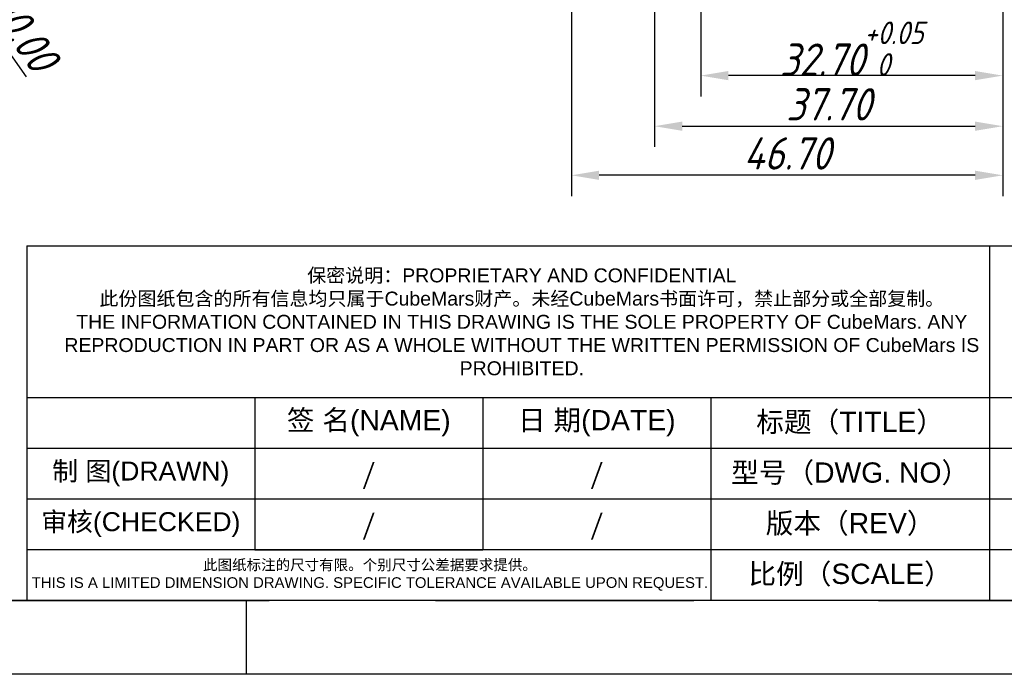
# Model space of a CAD drawing. Header units: inches. Extents: x 2 to 299, y -56 to 154.
# Tile 2 of 4: x 126 to 232, y -56 to 15. Entities that reach past the tile are written whole.
import ezdxf
from ezdxf.enums import TextEntityAlignment as Align

# ---------------------------------------------------------------- set-up
doc = ezdxf.new("R2010")
doc.units = ezdxf.units.IN
doc.layers.add('尺寸', color=7, linetype='Continuous')
doc.styles.add('gb-s', font='gbeitc.shx', dxfattribs={"bigfont": 'gbcbig.shx'})
doc.styles.add('txt', font='txt.shx', dxfattribs={"bigfont": 'gbcbig.shx'})
doc.styles.add('宋体', font='txt')
doc.dimstyles.new('gb', dxfattribs={"dimtxt": 3.5, "dimasz": 3, "dimexe": 2.25, "dimexo": 2, "dimtad": 1, "dimzin": 0, "dimdsep": 46, "dimtxsty": 'gb-s', "dimcen": 2.5, "dimazin": 0, "dimtfac": 1, "dimtmove": 0, "dimatfit": 3, "dimfxl": 1, "dimtzin": 0, "dimarcsym": 0})

# ---------------------------------------------------------------- blocks, each defined once
blk = doc.blocks.new('*D4')
at = {"color": 0, "lineweight": -2, "transparency": 16777216}
for p, q in [((60.48, 102.43), (58.75, 104.88)), ((62.2, 99.98), (113.95, 26.34)), ((126.44, 8.56), (115.67, 23.88))]:
    blk.add_line(p, q, dxfattribs=at)
at = {"color": 0, "transparency": 16777216}
for points in [[(60.89, 102.72), (60.07, 102.14), (62.2, 99.98)], [(116.08, 24.17), (115.26, 23.6), (113.95, 26.34)]]:
    blk.add_solid(points, dxfattribs=at)
at = {"layer": 'Defpoints', "color": 0, "transparency": 16777216}
for p in [(62.2, 99.98), (113.95, 26.34)]:
    blk.add_point(p, dxfattribs=at)
at = {"color": 0, "transparency": 16777216, "insert": (124.86, 14.94), "char_height": 3.5, "attachment_point": 5, "rotation": 305.0961, "style": 'gb-s'}
blk.add_mtext('∅90.00', dxfattribs=at)
blk = doc.blocks.new('*D16')
at = {"color": 0, "lineweight": -2, "transparency": 16777216}
for p, q in [((199.45, 18.66), (199.45, 6.44)), ((232.15, 18.66), (232.15, 6.44)), ((229.15, 8.69), (202.45, 8.69))]:
    blk.add_line(p, q, dxfattribs=at)
at = {"color": 0, "transparency": 16777216}
for points in [[(202.45, 9.19), (202.45, 8.19), (199.45, 8.69)], [(229.15, 9.19), (229.15, 8.19), (232.15, 8.69)]]:
    blk.add_solid(points, dxfattribs=at)
at = {"layer": 'Defpoints', "color": 0, "transparency": 16777216}
for p in [(199.45, 20.66), (232.15, 20.66), (199.45, 8.69)]:
    blk.add_point(p, dxfattribs=at)
at = {"color": 0, "transparency": 16777216, "insert": (215.8, 11.61), "char_height": 3.5, "attachment_point": 5, "style": 'gb-s'}
blk.add_mtext('32.70{\\H0.7x;\\S+0.05^  0;}', dxfattribs=at)
blk = doc.blocks.new('*D17')
at = {"color": 0, "lineweight": -2, "transparency": 16777216}
for p, q in [((194.45, 19.26), (194.45, 0.96)), ((232.15, 18.66), (232.15, 0.96)), ((197.45, 3.21), (229.15, 3.21))]:
    blk.add_line(p, q, dxfattribs=at)
at = {"color": 0, "transparency": 16777216}
for points in [[(197.45, 3.71), (197.45, 2.71), (194.45, 3.21)], [(229.15, 3.71), (229.15, 2.71), (232.15, 3.21)]]:
    blk.add_solid(points, dxfattribs=at)
at = {"layer": 'Defpoints', "color": 0, "transparency": 16777216}
for p in [(194.45, 21.26), (232.15, 20.66), (232.15, 3.21)]:
    blk.add_point(p, dxfattribs=at)
at = {"color": 0, "transparency": 16777216, "insert": (213.3, 5.58), "char_height": 3.5, "attachment_point": 5, "style": 'gb-s'}
blk.add_mtext('37.70', dxfattribs=at)
blk = doc.blocks.new('*D18')
at = {"color": 0, "lineweight": -2, "transparency": 16777216}
for p, q in [((185.45, 42.66), (185.45, -4.36)), ((232.15, 13.66), (232.15, -4.36)), ((229.15, -2.11), (188.45, -2.11))]:
    blk.add_line(p, q, dxfattribs=at)
at = {"color": 0, "transparency": 16777216}
for points in [[(188.45, -1.61), (188.45, -2.61), (185.45, -2.11)], [(229.15, -1.61), (229.15, -2.61), (232.15, -2.11)]]:
    blk.add_solid(points, dxfattribs=at)
at = {"layer": 'Defpoints', "color": 0, "transparency": 16777216}
for p in [(185.45, 44.66), (232.15, 15.66), (185.45, -2.11)]:
    blk.add_point(p, dxfattribs=at)
at = {"color": 0, "transparency": 16777216, "insert": (208.8, 0.26), "char_height": 3.5, "attachment_point": 5, "style": 'gb-s'}
blk.add_mtext('46.70', dxfattribs=at)
blk = doc.blocks.new('工程图外发客户模板')
at = {"lineweight": -3}
for p, q in [((1973.039, 1514.435), (1973.039, 1486.44)), ((2049.039, 1514.435), (2049.039, 1486.44)), ((2092.843, 1502.435), (1973.039, 1502.435)), ((1991.039, 1502.435), (1991.039, 1490.435)), ((2009.039, 1502.435), (2009.039, 1490.435)), ((2027.039, 1502.435), (2027.039, 1486.44)), ((2092.779, 1498.435), (1973.039, 1498.435)), ((2092.779, 1494.435), (1973.039, 1494.435)), ((2092.779, 1490.435), (1973.039, 1490.435)), ((2092.779, 1486.44), (1887.932, 1486.44)), ((1990.355, 1486.44), (1990.355, 1480.608)), ((2098.611, 1480.608), (1882.1, 1480.608))]:
    blk.add_line(p, q, dxfattribs=at)
at = {"layer": '尺寸'}
for p, q in [((1973.039, 1514.435), (2092.779, 1514.435)), ((1991.039, 1498.435), (1991.039, 1494.435)), ((1991.039, 1494.435), (1991.039, 1490.435)), ((2061.909, 1494.435), (2049.039, 1494.435)), ((1991.039, 1490.435), (2009.039, 1490.435)), ((2049.039, 1490.435), (2049.039, 1486.44)), ((1963.017, 1486.44), (1977.597, 1486.44)), ((1977.597, 1486.44), (1992.177, 1486.44)), ((2005.299, 1486.44), (2025.711, 1486.44)), ((2040.291, 1486.44), (2063.619, 1486.44))]:
    blk.add_line(p, q, dxfattribs=at)
at = {"color": 0, "lineweight": 13, "attachment_point": 5, "style": '宋体'}
for s, insert, char_height, width in [('保密说明：{\\fArial|b0|i0|c134|p34;PROPRIETARY AND CONFIDENTIAL}\\P此份图纸包含的所有信息均只属于{\\fArial|b0|i0|c134|p34;CubeMars}财产。未经{\\fArial|b0|i0|c134|p34;CubeMars}书面许可，禁止部分或全部复制。{\\fArial|b0|i0|c134|p34;^JTHE INFORMATION CONTAINED IN THIS DRAWING IS THE SOLE PROPERTY OF CubeMars. ANY REPRODUCTION IN PART OR AS A WHOLE WITHOUT THE WRITTEN PERMISSION OF CubeMars IS PROHIBITED.}', (2012.122, 1508.435), 1.1, 73.83391), ('此图纸标注的尺寸有限。个别尺寸公差据要求提供。{\\fArial|b0|i0|c134|p34;\\PTHIS IS A LIMITED DIMENSION DRAWING. SPECIFIC TOLERANCE AVAILABLE UPON REQUEST.}', (2000.134, 1488.437), 0.84, 53.80971)]:
    blk.add_mtext(s, dxfattribs=dict(at, insert=insert, char_height=char_height, width=width))
at = {"lineweight": -3, "attachment_point": 5, "style": 'txt'}
for s, insert, char_height, width in [('{\\fSimSun|b0|i0|c134|p2;签\\fArial|b0|i0|c0|p34; \\fSimSun|b0|i0|c134|p2;名\\fArial|b0|i0|c0|p34;(NAME)}', (2000.039, 1500.435), 1.6, 18), ('{\\fSimSun|b0|i0|c134|p2;\\C0;日\\fArial|b0|i0|c0|p34; \\fSimSun|b0|i0|c134|p2;期\\fArial|b0|i0|c0|p34;(DATE)}', (2018.039, 1500.435), 1.6, 18), ('{\\fSimSun|b0|i0|c134|p2;\\C0;标题（\\fArial|b0|i0|c0|p34;TITLE\\fSimSun|b0|i0|c134|p2;）\\fArial|b0|i0|c0|p34; }', (2038.039, 1500.435), 1.6, 22), ('{\\fSimSun|b0|i0|c134|p2;\\C0;制\\fArial|b0|i0|c0|p34; \\fSimSun|b0|i0|c134|p2;图\\fArial|b0|i0|c0|p34;(DRAWN)}', (1982.039, 1496.436), 1.5, 18), ('{\\fSimSun|b0|i0|c134|p2;\\C0;型号（\\fArial|b0|i0|c0|p34;DWG. NO\\fSimSun|b0|i0|c134|p2;）\\fArial|b0|i0|c0|p34; }', (2038.039, 1496.435), 1.6, 22), ('{\\fSimSun|b0|i0|c134|p2;\\C0;审核\\fArial|b0|i0|c0|p34;(CHECKED)}', (1982.039, 1492.435), 1.5, 18), ('{\\fSimSun|b0|i0|c134|p2;\\C0;版本（\\fArial|b0|i0|c0|p34;REV\\fSimSun|b0|i0|c134|p2;）}', (2038.039, 1492.437), 1.6, 22), ('{\\fSimSun|b0|i0|c134|p2;\\C0;比例（\\fArial|b0|i0|c0|p34;SCALE\\fSimSun|b0|i0|c134|p2;）}', (2038.039, 1488.437), 1.6, 22)]:
    blk.add_mtext(s, dxfattribs=dict(at, insert=insert, char_height=char_height, width=width))
at = {"layer": '尺寸', "style": '宋体'}
for tag, p in [('BT', (2070.909, 1500.432)), ('ZTRY', (2000.039, 1496.435)), ('ZTRQ', (2018.039, 1496.435)), ('XH', (2070.909, 1496.432)), ('SHRY', (2000.039, 1492.435)), ('SHRQ', (2018.039, 1492.435)), ('BB', (2055.474, 1492.432)), ('BL', (2055.474, 1488.437))]:
    blk.add_attdef(tag, text='', height=2, dxfattribs=at).set_placement(p, align=Align.MIDDLE_CENTER)

msp = doc.modelspace()

# ---------------------------------------------------------------- block references
at = {"layer": '尺寸'}
ref = msp.add_blockref('工程图外发客户模板', (-2580.063, -2087.195), dxfattribs=dict(at, xscale=1.371755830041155, yscale=1.371755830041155, zscale=1.371755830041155))
ref.add_attrib('ZTRY', '/', dxfattribs={"height": 2.195, "style": '宋体'}).set_placement((163.501, -34.451), align=Align.MIDDLE_CENTER)
ref.add_attrib('ZTRQ', '/', dxfattribs={"height": 2.195, "style": '宋体'}).set_placement((188.193, -34.451), align=Align.MIDDLE_CENTER)
ref.add_attrib('SHRY', '/', dxfattribs={"height": 2.195, "style": '宋体'}).set_placement((163.501, -39.938), align=Align.MIDDLE_CENTER)
ref.add_attrib('SHRQ', '/', dxfattribs={"height": 2.195, "style": '宋体'}).set_placement((188.193, -39.938), align=Align.MIDDLE_CENTER)

# ---------------------------------------------------------------- dimensions: what is measured, and where the dimension line sits
dim = msp.add_diameter_dim_2p(p1=(62.202, 99.975), p2=(113.947, 26.338), dimstyle='gb')
dim.commit()
dim.dimension.update_dxf_attribs({"geometry": '*D4', "text_midpoint": (122.915, 13.576), "dimtype": 163})
for base, p1, p2, picture, middle in [((185.453, -2.112), (232.153, 15.657), (185.453, 44.657), '*D18', (208.803, 0.263)), ((232.153, 3.209), (194.453, 21.257), (232.153, 20.657), '*D17', (213.303, 5.584))]:
    dim = msp.add_linear_dim(base=base, p1=p1, p2=p2, dimstyle='gb')
    dim.commit()
    dim.dimension.update_dxf_attribs({"geometry": picture, "text_midpoint": middle})
dim = msp.add_linear_dim(base=(199.453, 8.691), p1=(232.153, 20.657), p2=(199.453, 20.657), text='<>{\\H0.7x;\\S+0.05^  0;}', dimstyle='gb')
dim.commit()
dim.dimension.update_dxf_attribs({"geometry": '*D16', "text_midpoint": (215.803, 11.613)})

doc.saveas('drawing.dxf')
